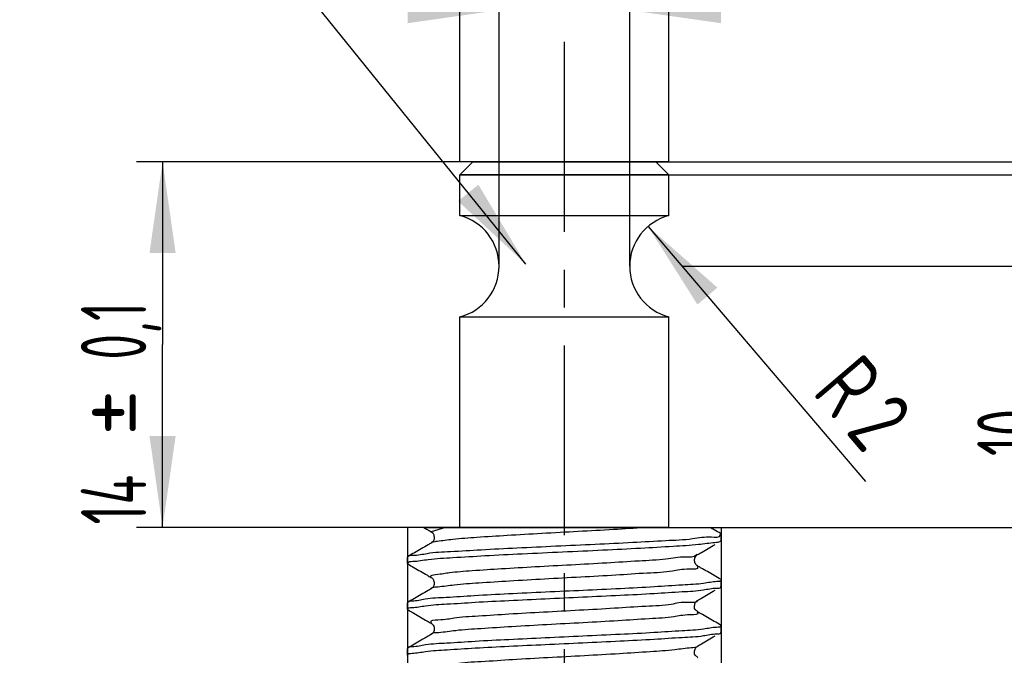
# Model space of a CAD drawing. Header units: millimetres. Extents: x 0 to 210, y 0 to 297.
# Tile 182 of 184: x 115 to 153, y 233 to 257. Entities that reach past the tile are written whole.
import ezdxf

# ---------------------------------------------------------------- set-up
doc = ezdxf.new("R2010")
doc.units = ezdxf.units.MM
doc.header["$LTSCALE"] = 19.36
doc.linetypes.add('CENTER', pattern=[0.6, 0.375, -0.075, 0.075, -0.075])
doc.layers.get('0').update_dxf_attribs({"linetype": 'CONTINUOUS'})
doc.layers.add('DEFAULT_1', color=7, linetype='CENTER')
doc.layers.add('ZEICHNUNGSBEMASSUNGEN', color=7, linetype='CONTINUOUS')
doc.styles.get("Standard").update_dxf_attribs({"font": 'ISOCP.SHX', "width": 0.6})
doc.dimstyles.new('DIMSTYLE_1', dxfattribs={"dimtxt": 2.5, "dimasz": 3.5, "dimexe": 0.18, "dimexo": 0.0625, "dimgap": 0.09, "dimtad": 1, "dimdsep": 46, "dimtxsty": 'Standard', "dimblk": '_FILLED', "dimblk1": '_FILLED', "dimblk2": '_FILLED', "dimcen": 0.09, "dimclrt": 7, "dimadec": 0, "dimazin": 0, "dimtp": 0.01, "dimtm": 0.01, "dimtfac": 1, "dimtofl": 0, "dimtmove": 0, "dimatfit": 3, "dimldrblk": '_FILLED', "dimfxl": 0, "dimtolj": 1, "dimarcsym": 0})
doc.dimstyles.new('DIMSTYLE_2', dxfattribs={"dimtxt": 2.5, "dimasz": 3.5, "dimexe": 0.18, "dimexo": 0.0625, "dimgap": 0.09, "dimtad": 1, "dimdec": 3, "dimdsep": 46, "dimtxsty": 'Standard', "dimblk": '_FILLED', "dimblk1": '_FILLED', "dimblk2": '_FILLED', "dimcen": 0.09, "dimclrt": 7, "dimadec": 0, "dimazin": 0, "dimtp": 0.001, "dimtm": 0.001, "dimtfac": 1, "dimtdec": 3, "dimtofl": 0, "dimtmove": 0, "dimatfit": 3, "dimldrblk": '_FILLED', "dimfxl": 0, "dimtolj": 1, "dimarcsym": 0})
doc.dimstyles.new('DIMSTYLE_3', dxfattribs={"dimtxt": 2.5, "dimasz": 3.5, "dimexe": 0.18, "dimexo": 0.0625, "dimgap": 0.09, "dimtad": 1, "dimdec": 3, "dimdsep": 46, "dimtxsty": 'Standard', "dimblk": '_FILLED', "dimblk1": '_FILLED', "dimblk2": '_FILLED', "dimcen": 0.09, "dimclrt": 7, "dimadec": 0, "dimazin": 0, "dimtp": 0.001, "dimtm": 0.001, "dimtfac": 1, "dimtdec": 3, "dimtofl": 0, "dimtmove": 0, "dimatfit": 3, "dimldrblk": '_FILLED', "dimfxl": 0, "dimtolj": 1, "dimarcsym": 0})
doc.dimstyles.new('DIMSTYLE_4', dxfattribs={"dimtxt": 2.5, "dimasz": 3.5, "dimexe": 0.18, "dimexo": 0.0625, "dimgap": 0.09, "dimtad": 1, "dimdsep": 46, "dimtxsty": 'Standard', "dimblk": '_FILLED', "dimblk1": '_FILLED', "dimblk2": '_FILLED', "dimcen": 0.09, "dimclrt": 7, "dimadec": 0, "dimazin": 0, "dimtp": 0.01, "dimtm": 0.01, "dimtfac": 1, "dimtofl": 0, "dimtmove": 0, "dimatfit": 3, "dimldrblk": '_FILLED', "dimfxl": 0, "dimtolj": 1, "dimarcsym": 0})
doc.dimstyles.new('DIMSTYLE_5', dxfattribs={"dimtxt": 2.5, "dimasz": 3.5, "dimexe": 0.18, "dimexo": 0.0625, "dimgap": 0.09, "dimtad": 1, "dimdsep": 46, "dimtxsty": 'Standard', "dimblk": '_FILLED', "dimblk1": '_FILLED', "dimblk2": '_FILLED', "dimcen": 0.09, "dimclrt": 7, "dimadec": 0, "dimazin": 0, "dimtp": 0.5, "dimtm": 0.5, "dimtfac": 1, "dimtofl": 0, "dimtmove": 0, "dimatfit": 3, "dimldrblk": '_FILLED', "dimfxl": 0, "dimtolj": 1, "dimarcsym": 0})
doc.dimstyles.new('DIMSTYLE_6', dxfattribs={"dimtxt": 2.5, "dimasz": 3.5, "dimexe": 0.18, "dimexo": 0.0625, "dimgap": 0.09, "dimtad": 1, "dimdec": 3, "dimdsep": 46, "dimtxsty": 'Standard', "dimblk": '_FILLED', "dimblk1": '_FILLED', "dimblk2": '_FILLED', "dimcen": 0.09, "dimclrt": 7, "dimadec": 0, "dimazin": 0, "dimtp": 0.001, "dimtm": 0.001, "dimtfac": 1, "dimtdec": 3, "dimtofl": 0, "dimtmove": 0, "dimatfit": 3, "dimldrblk": '_FILLED', "dimfxl": 0, "dimtolj": 1, "dimarcsym": 0})
doc.dimstyles.new('DIMSTYLE_7', dxfattribs={"dimtxt": 2.5, "dimasz": 3.5, "dimexe": 0.18, "dimexo": 0.0625, "dimgap": 0.09, "dimtad": 1, "dimdsep": 46, "dimtxsty": 'Standard', "dimblk": '_FILLED', "dimblk1": '_FILLED', "dimblk2": '_FILLED', "dimcen": 0.09, "dimclrt": 7, "dimadec": 0, "dimazin": 0, "dimtol": 1, "dimtp": 0.1, "dimtm": 0.1, "dimtfac": 1, "dimtofl": 0, "dimtmove": 0, "dimatfit": 3, "dimldrblk": '_FILLED', "dimfxl": 0, "dimtolj": 1, "dimarcsym": 0})

# ---------------------------------------------------------------- blocks, each defined once
blk = doc.blocks.new('_FILLED')
at = {"color": 0, "linetype": 'ByBlock'}
blk.add_solid([(0, 0), (-1, 0.143), (-1, -0.143)], dxfattribs=at)
blk = doc.blocks.new('*D')
at = {"color": 3}
for p, q in [((154.911, 251.839), (154.911, 274.499)), ((154.911, 274.499), (154.911, 251.589)), ((132.186, 251.839), (132.186, 271.429)), ((140.186, 251.839), (140.186, 271.429)), ((132.186, 270.429), (136.186, 270.429)), ((140.186, 270.429), (136.186, 270.429)), ((140.186, 251.839), (119.81, 251.839)), ((120.81, 251.839), (120.81, 244.839)), ((132.687, 251.839), (155.911, 251.839)), ((140.186, 251.839), (185.376, 251.839)), ((184.376, 251.839), (184.376, 196.839)), ((132.186, 251.339), (155.911, 251.339)), ((154.911, 243.839), (154.911, 251.589)), ((154.911, 251.339), (154.911, 243.839)), ((140.686, 247.839), (156.109, 247.839)), ((155.109, 247.839), (155.109, 242.839)), ((120.81, 237.839), (120.81, 244.839)), ((155.109, 237.839), (155.109, 242.839)), ((140.186, 237.839), (119.81, 237.839)), ((130.186, 237.839), (130.186, 201.939)), ((140.686, 237.839), (156.109, 237.839)), ((142.186, 237.839), (142.186, 201.939)), ((136.186, 202.939), (116.608, 202.939)), ((130.186, 202.939), (136.186, 202.939)), ((142.186, 202.939), (136.186, 202.939)), ((184.376, 141.839), (184.376, 196.839)), ((43.965, 141.839), (55.646, 141.839)), ((45.305, 141.839), (61.435, 141.839)), ((54.646, 141.839), (54.646, 135.839)), ((60.435, 141.839), (60.435, 81.839)), ((140.186, 141.839), (185.376, 141.839)), ((146.186, 131.571), (146.186, 138.185)), ((122.563, 128.839), (122.563, 136.339)), ((122.563, 136.339), (122.563, 128.589)), ((54.646, 129.839), (54.646, 135.839)), ((146.186, 131.571), (151.914, 134.878)), ((43.965, 129.839), (55.646, 129.839)), ((144.189, 129.916), (145.186, 129.839)), ((146.183, 129.762), (145.186, 129.839)), ((145.186, 129.839), (159.716, 128.712)), ((126.687, 128.839), (121.563, 128.839)), ((122.563, 120.839), (122.563, 128.589)), ((126.186, 128.339), (121.563, 128.339)), ((122.563, 128.339), (122.563, 120.839)), ((60.435, 21.839), (60.435, 81.839)), ((126.186, 21.839), (126.186, 49.881)), ((146.186, 21.839), (146.186, 49.881)), ((126.186, 48.881), (136.186, 48.881)), ((146.186, 48.881), (136.186, 48.881)), ((136.186, 48.881), (173.837, 48.881)), ((20.514, 32.339), (20.514, 41.533)), ((20.514, 41.533), (20.514, 32.089)), ((145.186, 31.839), (145.186, 34.12)), ((146.186, 31.839), (146.186, 34.12)), ((145.186, 33.12), (145.686, 33.12)), ((146.186, 33.12), (145.686, 33.12)), ((45.305, 32.339), (19.514, 32.339)), ((20.514, 24.339), (20.514, 32.089)), ((45.305, 32.339), (45.305, 7.967)), ((44.805, 31.839), (19.514, 31.839)), ((20.514, 31.839), (20.514, 24.339)), ((44.805, 31.839), (28.072, 15.105)), ((45.305, 31.839), (56.071, 31.839)), ((55.071, 31.839), (55.071, 26.839)), ((55.071, 21.839), (55.071, 26.839)), ((30.394, 24.449), (18.136, 13.272)), ((45.305, 21.839), (61.435, 21.839)), ((45.305, 21.839), (56.071, 21.839))]:
    blk.add_line(p, q, dxfattribs=at)
for centre, radius, start, end in [((146.186, 131.571), 5.613, 60, 90), ((146.186, 131.571), 5.613, 30, 60), ((45.305, 32.339), 23.372, 225.0011, 247.5005), ((45.305, 32.339), 23.372, 247.5005, 270)]:
    blk.add_arc(centre, radius, start, end, dxfattribs=at)
for points in [[(149.671, 136.587), (146.186, 137.185), (149.364, 135.635)], [(148.117, 136.355), (151.048, 134.378), (148.788, 137.097)], [(31.758, 13.909), (28.779, 15.812), (31.106, 13.151)], [(41.777, 8.73), (45.305, 8.967), (41.852, 9.728)]]:
    blk.add_solid(points, dxfattribs=at)
at = {"layer": 'ZEICHNUNGSBEMASSUNGEN', "color": 3}
for p, q in [((133.686, 247.839), (133.686, 258.637)), ((138.686, 247.839), (138.686, 258.637)), ((133.686, 257.637), (127.809, 257.637)), ((127.809, 257.637), (136.186, 257.637)), ((146.186, 257.637), (136.186, 257.637)), ((138.686, 257.637), (146.186, 257.637)), ((35.305, 251.839), (10.936, 251.839)), ((11.936, 251.839), (11.936, 136.839)), ((139.389, 249.361), (147.706, 239.608)), ((11.936, 21.839), (11.936, 136.839)), ((35.305, 21.839), (10.936, 21.839))]:
    blk.add_line(p, q, dxfattribs=at)
at = {"color": 3, "xscale": 3.5, "yscale": 3.5, "zscale": 3.5}
for p, rotation in [((132.186, 270.429), 180), ((154.911, 251.839), 270), ((120.81, 251.839), 90), ((184.376, 251.839), 90), ((154.911, 251.339), 90), ((155.109, 247.839), 90), ((120.81, 237.839), 270), ((155.109, 237.839), 270), ((130.186, 202.939), 180), ((184.376, 141.839), 270), ((54.646, 141.839), 90), ((60.435, 141.839), 90), ((54.646, 129.839), 270), ((122.563, 128.839), 270), ((146.183, 129.762), 355.5650429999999), ((144.189, 129.916), 175.565043), ((122.563, 128.339), 90), ((126.186, 48.881), 180), ((20.514, 32.339), 270), ((145.186, 33.12), 180), ((20.514, 31.839), 90), ((55.071, 31.839), 90), ((55.071, 21.839), 270), ((60.435, 21.839), 270), ((30.394, 24.449), 42.358682)]:
    blk.add_blockref('_FILLED', p, dxfattribs=dict(at, rotation=rotation))
for p in [(140.186, 270.429), (142.186, 202.939), (146.186, 48.881), (146.186, 33.12)]:
    blk.add_blockref('_FILLED', p, dxfattribs=at)
at = {"layer": 'ZEICHNUNGSBEMASSUNGEN', "color": 3, "xscale": 3.5, "yscale": 3.5, "zscale": 3.5}
blk.add_blockref('_FILLED', (133.686, 257.637), dxfattribs=at)
for p, rotation in [((138.686, 257.637), 180), ((11.936, 251.839), 90), ((139.389, 249.361), 130.458041), ((11.936, 21.839), 270)]:
    blk.add_blockref('_FILLED', p, dxfattribs=dict(at, rotation=rotation))
at = {"color": 7}
for s, rotation, width, p in [('x45%%176 ', 90, 0.72, (154.286, 265.499)), ('0,5', 90, 0.690476, (154.286, 260.321)), ('0,1', 90, 0.642857, (120.185, 244.264)), ('%%p', 90, 1.166667, (120.185, 241.347)), ('10', 90, 0.678571, (154.484, 240.574)), ('14', 90, 0.678571, (120.185, 237.954)), ('110', 90, 0.642857, (183.751, 182.43)), ('60%%d', -43.1822, 0.746032, (150.554, 140.313)), ('12', 90, 0.678571, (54.021, 133.486)), ('%%c', -4.435, 1.333333, (154.482, 129.745)), ('2', -4.435, 0.785714, (157.805, 129.487)), ('0,5', 90, 0.690476, (121.938, 126)), ('120', 90, 0.714286, (59.81, 61.983)), ('0,5', 90, 0.690476, (19.889, 36.355)), ('10', 90, 0.678571, (54.446, 24.831)), ('8', 42.3587, 0.785714, (19.166, 15.057)), ('45%%d', -22.4995, 0.722222, (35.294, 15.247)), ('R', 42.3587, 0.785714, (17.714, 13.734))]:
    blk.add_text(s, height=2.5, rotation=rotation, dxfattribs=dict(at, width=width)).set_placement(p)
for s, width, p in [('%%c', 1.333333, (133.41, 271.054)), ('8', 0.785714, (136.743, 271.054)), ('F8', 0.75, (138.707, 271.054)), ('M', 0.857143, (116.608, 203.564)), ('12', 0.678571, (118.751, 203.564)), ('%%c', 1.333333, (166.575, 49.506)), ('20', 0.785714, (169.909, 49.506)), ('1', 0.571429, (145.092, 33.745))]:
    blk.add_text(s, height=2.5, dxfattribs=dict(at, width=width)).set_placement(p)
at = {"layer": 'ZEICHNUNGSBEMASSUNGEN', "color": 7, "width": 0.714286}
blk.add_text('5', height=2.5, dxfattribs=at).set_placement((127.809, 258.262))
at = {"layer": 'ZEICHNUNGSBEMASSUNGEN', "color": 7}
for s, rotation, width, p in [('R', -49.542, 0.785714, (145.632, 243.003)), ('2', -49.542, 0.785714, (146.906, 241.509)), ('230', 90, 0.761905, (11.311, 61.218))]:
    blk.add_text(s, height=2.5, rotation=rotation, dxfattribs=dict(at, width=width)).set_placement(p)

msp = doc.modelspace()

# ---------------------------------------------------------------- linework, layer by layer
at = {"color": 3}
for p, q in [((134.7092, 247.9218), (115.6466, 271.4989)), ((131.6398, 237.839), (131.089, 237.6797)), ((131.089, 237.6797), (131.0891, 237.6797)), ((131.0896, 237.2474), (131.089, 237.2471)), ((141.2839, 236.8047), (141.2833, 236.8044)), ((141.2839, 236.3721), (141.2839, 236.3721)), ((131.0895, 235.4974), (131.089, 235.4971)), ((141.284, 235.0548), (141.2839, 235.0547)), ((141.2834, 234.6224), (141.2839, 234.6221)), ((131.0886, 234.18), (131.089, 234.1797)), ((131.089, 233.7471), (131.0889, 233.747)), ((141.2842, 233.3049), (141.2839, 233.3047))]:
    msp.add_line(p, q, dxfattribs=at)
at = {"color": 7}
for p, q in [((132.6866, 251.8389), (132.1866, 251.3389)), ((139.6864, 251.839), (132.6864, 251.839)), ((139.6863, 251.8389), (140.1863, 251.3389)), ((132.1864, 249.7755), (132.1864, 251.339)), ((140.1864, 251.339), (132.1864, 251.339)), ((140.1864, 249.7755), (140.1864, 251.339)), ((132.1864, 249.7755), (140.1864, 249.7755)), ((132.1864, 237.839), (132.1864, 245.9025)), ((132.1864, 245.9025), (140.1864, 245.9025)), ((140.1864, 237.839), (140.1864, 245.9025)), ((130.8149, 237.839), (141.7711, 237.839)), ((142.1864, 237.5879), (142.1671, 237.6102)), ((142.1864, 237.339), (142.1864, 237.5879)), ((131.1108, 237.2622), (131.0896, 237.2474)), ((142.1864, 237.339), (142.1671, 237.3166)), ((130.1864, 236.7129), (130.2057, 236.7352)), ((130.1864, 236.464), (130.1864, 236.7129)), ((141.2722, 236.7973), (141.2833, 236.8044)), ((131.1166, 235.517), (131.0895, 235.4974)), ((142.1671, 235.5666), (142.1864, 235.589)), ((142.1864, 235.589), (142.1864, 235.8379)), ((130.2057, 234.9852), (130.1864, 234.9629)), ((130.1864, 234.714), (130.1864, 234.9629)), ((142.1864, 233.839), (142.1864, 234.0879)), ((142.1671, 233.8166), (142.1864, 233.839)), ((130.2057, 233.2352), (130.1864, 233.2129)), ((130.1864, 232.964), (130.1864, 233.2129))]:
    msp.add_line(p, q, dxfattribs=at)
for centre, start, end in [((131.6864, 247.839), 284.47751, 75.52249), ((140.6864, 247.839), 104.47751, 255.52249)]:
    msp.add_arc(centre, 2, start, end, dxfattribs=at)
for points, start_tangent, end_tangent in [([(130.8144, 237.839), (130.9424, 237.7648), (131.089, 237.6797)], (0.2746597, -0.159208), (0.2746297, -0.1592597)), ([(141.9223, 237.752), (141.7723, 237.839)], (-0.1500552, 0.0869382), (-0.1500482, 0.0869504)), ([(130.1952, 236.7426), (130.377, 236.7832), (130.9365, 236.8536), (131.8294, 236.924), (132.9992, 236.9944), (134.3717, 237.0648), (135.8594, 237.1352), (137.3677, 237.2056), (138.8011, 237.276), (140.0684, 237.3463), (141.089, 237.4167), (141.7982, 237.4871), (141.8141, 237.4863)], (5.5209583, 7.9004952), (15.9215653, -0.8344581)), ([(131.0896, 237.6812), (131.0806, 237.6842), (131.1124, 237.6634), (131.1887, 237.5562), (131.1981, 237.3997), (131.1312, 237.2807), (131.1091, 237.2646)], (-0.5527969, 0.1964978), (-0.5547829, -0.3877138)), ([(141.8141, 237.4863), (142.1509, 237.5565)], (0.4748744, -0.0248884), (-0.0189388, 0.2950125)), ([(142.1671, 237.6102), (141.9223, 237.752)], (-0.2448263, 0.1418067), (-0.2448092, 0.1418362)), ([(142.1508, 237.5575), (142.1473, 237.5773)], (-0.0014443, 0.0186837), (-0.0055653, 0.0207035)), ([(130.9717, 237.1791), (130.4506, 236.877), (130.2057, 236.7352)], (-0.7658878, -0.4440577), (-0.766081, -0.4437244)), ([(142.1701, 237.3115), (141.9477, 237.2601), (141.3238, 237.1878), (140.3548, 237.1154), (139.1059, 237.043), (137.6607, 236.9706), (136.1166, 236.8982), (134.5772, 236.8259), (133.1459, 236.7535), (131.9188, 236.6811), (130.9785, 236.6087), (130.3878, 236.5363)], (-6.9280318, -3.9619101), (-15.4775863, -0.4205563)), ([(131.089, 237.2471), (130.9717, 237.1791)], (-0.1172827, -0.0680131), (-0.1172884, -0.0680032)), ([(141.2839, 236.8047), (141.4305, 236.8898), (141.9517, 237.1918)], (0.6677137, 0.3872119), (0.667874, 0.3869355)), ([(141.2847, 236.3734), (141.2626, 236.3867), (141.1852, 236.4931), (141.1751, 236.6532), (141.2426, 236.7721), (141.274, 236.7947)], (-0.4817256, 0.2903883), (0.4585962, 0.3206888)), ([(130.3878, 236.5363), (130.1864, 236.464)], (-0.2812578, -0.0076423), (0, -0.2139727)), ([(130.2057, 236.4416), (130.4212, 236.3168)], (0.215484, -0.1248113), (0.2154709, -0.1248339)), ([(130.4212, 236.3168), (130.9424, 236.0148), (131.089, 235.9297)], (0.667874, -0.3869355), (0.6677137, -0.3872119)), ([(141.9223, 236.002), (141.4012, 236.3041), (141.2839, 236.3721)], (-0.6385281, 0.3699468), (-0.6383806, 0.3702013)), ([(131.0895, 235.931), (131.0812, 235.9339), (131.1123, 235.9135), (131.1829, 235.8199), (131.2019, 235.6666), (131.1383, 235.5382), (131.1144, 235.52)], (-0.5388144, 0.1924326), (-0.5530613, -0.4039678)), ([(142.1671, 235.8602), (141.9223, 236.002)], (-0.2448263, 0.1418067), (-0.2448092, 0.1418362)), ([(142.1258, 235.7821), (142.0164, 235.7714), (141.5154, 235.7049), (140.7061, 235.638), (139.6352, 235.5709), (138.3317, 235.5022), (136.9051, 235.4338), (135.4684, 235.367), (134.0422, 235.2986), (132.7385, 235.2299), (131.6669, 235.1628), (130.8576, 235.0959), (130.3564, 235.0293), (130.1965, 234.9927)], (-13.1748162, -3.0358036), (-6.3059308, -7.755524)), ([(130.2463, 234.7698), (130.3578, 234.7807), (130.8717, 234.8484), (131.6948, 234.9159), (132.7708, 234.9828), (134.0615, 235.0507), (135.4571, 235.1175), (136.8886, 235.1841), (138.3181, 235.2526), (139.6252, 235.3215), (140.6999, 235.3886), (141.5065, 235.4551), (142.0139, 235.522), (142.1766, 235.5591)], (13.0930223, 3.081423), (6.2223143, 7.7997234)), ([(142.1577, 235.7932), (142.1258, 235.7821)], (-0.0271913, -0.0144184), (-0.0359502, -0.0082838)), ([(142.1863, 235.8341), (142.1577, 235.7932)], (-0.0036989, -0.0574172), (-0.0500274, -0.0265275)), ([(130.9717, 235.4291), (130.4506, 235.127), (130.2057, 234.9852)], (-0.7658878, -0.4440577), (-0.766081, -0.4437244)), ([(131.089, 235.4971), (130.9717, 235.4291)], (-0.1172827, -0.0680131), (-0.1172884, -0.0680032)), ([(141.2839, 235.0547), (141.4305, 235.1398), (141.9517, 235.4418)], (0.6677137, 0.3872119), (0.667874, 0.3869355)), ([(130.1866, 234.7177), (130.2141, 234.7582)], (0.003577, 0.0564172), (0.0482156, 0.0266184)), ([(130.2141, 234.7582), (130.2463, 234.7698)], (0.0272777, 0.0150592), (0.036518, 0.0085945)), ([(141.283, 234.6202), (141.2863, 234.6199), (141.2299, 234.6686), (141.168, 234.8113), (141.1979, 234.9611), (141.2681, 235.0443), (141.2845, 235.0539)], (0.3320158, -0.0633055), (0.5364142, 0.3104785)), ([(130.2057, 234.6916), (130.4212, 234.5668)], (0.215484, -0.1248113), (0.2154709, -0.1248339)), ([(130.4212, 234.5668), (130.9424, 234.2648), (131.089, 234.1797)], (0.667874, -0.3869355), (0.6677137, -0.3872119)), ([(141.9223, 234.252), (141.4012, 234.5541), (141.2839, 234.6221)], (-0.6385281, 0.3699468), (-0.6383806, 0.3702013)), ([(142.1264, 234.0318), (142.0139, 234.0209), (141.5065, 233.954), (140.6999, 233.8875), (139.6252, 233.8204), (138.3181, 233.7515), (136.8886, 233.683), (135.4571, 233.6164), (134.0615, 233.5495), (132.7708, 233.4817), (131.6948, 233.4148), (130.8717, 233.3473), (130.3578, 233.2796), (130.1964, 233.2427)], (-13.0793461, -3.0809111), (-6.2570195, -7.7803407)), ([(131.0885, 234.1798), (131.0941, 234.1767), (131.1655, 234.1024), (131.2052, 233.9392), (131.1464, 233.7977), (131.0909, 233.7482), (131.0888, 233.7471)], (0.5229623, -0.2916317), (-0.5582796, -0.3016496)), ([(142.1671, 234.1102), (141.9223, 234.252)], (-0.2448263, 0.1418067), (-0.2448092, 0.1418362)), ([(142.1587, 234.0435), (142.1264, 234.0318)], (-0.0273202, -0.0150876), (-0.0365641, -0.0086129)), ([(142.1863, 234.0841), (142.1587, 234.0435)], (-0.0035757, -0.0566833), (-0.0484002, -0.0267291)), ([(131.089, 233.7471), (130.9717, 233.6791), (130.4506, 233.377), (130.2057, 233.2352)], (-0.8831333, -0.5121351), (-0.883399, -0.5116766)), ([(130.2463, 233.0198), (130.3579, 233.0307), (130.8723, 233.0985), (131.6958, 233.1659), (132.7718, 233.2329), (134.062, 233.3007), (135.4567, 233.3675), (136.8882, 233.4341), (138.3176, 233.5026), (139.6248, 233.5714), (140.6994, 233.6386), (141.5061, 233.7051), (142.0138, 233.772), (142.1766, 233.8091)], (13.0882534, 3.0838607), (6.219402, 7.801253)), ([(141.2839, 233.3047), (141.4305, 233.3898), (141.9517, 233.6918)], (0.6677137, 0.3872119), (0.667874, 0.3869355)), ([(141.2831, 232.8701), (141.2873, 232.8695), (141.2246, 232.925), (141.1669, 233.0732), (141.2033, 233.2208), (141.2723, 233.2973), (141.2845, 233.3043)], (0.3670415, -0.0814894), (0.5434438, 0.3066227)), ([(130.1866, 232.9677), (130.2141, 233.0082)], (0.0035704, 0.0563698), (0.0481228, 0.0266258)), ([(130.2141, 233.0082), (130.2463, 233.0198)], (0.0272835, 0.0150956), (0.0365507, 0.0086121))]:
    msp.add_spline(points, degree=3, dxfattribs=dict(at, start_tangent=start_tangent, end_tangent=end_tangent))
at = {"color": 3}
for points, start_tangent, end_tangent in [([(139.2777, 237.839), (138.0659, 237.7631), (136.7156, 237.6873), (135.3262, 237.6114), (134.0003, 237.5356), (132.8355, 237.4597), (131.9177, 237.3839), (131.3146, 237.308), (131.1348, 237.2763)], (-8.0985949, -0.5526522), (-8.7904815, -2.3557119)), ([(131.1059, 237.2672), (131.0837, 237.2566)], (-0.0264798, -0.0099685), (-0.0175375, -0.0111979)), ([(131.1348, 237.2763), (131.1059, 237.2672)], (-0.0321058, -0.0086038), (-0.0255127, -0.0096044)), ([(141.236, 236.7853), (141.2351, 236.7844), (140.824, 236.709), (140.0758, 236.6337), (139.0448, 236.5584), (137.8059, 236.483), (136.4493, 236.4077), (135.0736, 236.3324), (133.7788, 236.2571), (132.6591, 236.1817), (131.7958, 236.1064), (131.2517, 236.0311), (131.0664, 235.9557), (131.0899, 235.9314)], (-7.4215712, -8.2823375), (7.5628654, -4.0930215)), ([(141.261, 236.8184), (141.236, 236.7853)], (-0.0215451, -0.0343802), (-0.0275834, -0.0307826)), ([(141.2652, 236.3553), (141.2874, 236.3219), (140.9808, 236.2461), (140.3207, 236.1702), (139.3559, 236.0944), (138.1575, 236.0185), (136.8137, 235.9426), (135.4238, 235.8668), (134.09, 235.7909), (132.9108, 235.7151), (131.9731, 235.6392), (131.3459, 235.5634), (131.1537, 235.5388)], (6.9959814, -7.8183339), (-11.7003899, -2.4371708)), ([(131.1086, 235.5265), (131.076, 235.5049)], (-0.0491251, -0.0182755), (-0.0141661, -0.025345)), ([(131.1537, 235.5388), (131.1086, 235.5265)], (-0.0517892, -0.0107876), (-0.0374596, -0.0139357)), ([(141.2766, 235.0595), (141.2785, 235.0518), (140.9506, 234.9765), (140.2763, 234.9011), (139.3047, 234.8258), (138.1064, 234.7505), (136.7684, 234.6751), (135.3882, 234.5998), (134.066, 234.5245), (132.898, 234.4492), (131.969, 234.3738), (131.3467, 234.2985), (131.0763, 234.2232), (131.101, 234.1953)], (2.5035407, -8.5892485), (7.8535891, -6.3855496)), ([(141.2703, 234.6061), (141.295, 234.5773), (141.0145, 234.5014), (140.3782, 234.4256), (139.4329, 234.3497), (138.2483, 234.2739), (136.9117, 234.198), (135.5216, 234.1222), (134.1806, 234.0463), (132.9874, 233.9705), (132.03, 233.8946), (131.379, 233.8188), (131.1473, 233.7974)], (7.6858965, -6.5394204), (-10.7485795, -2.3499859)), ([(131.1473, 233.7974), (131.0817, 233.7446)], (-0.1399445, -0.0305964), (0.027903, -0.0801001)), ([(141.2934, 233.2943), (141.0374, 233.2402)], (-0.0944096, -0.0855538), (-0.3100394, -0.0360811)), ([(141.0374, 233.2402), (140.414, 233.164), (139.4758, 233.0877), (138.2926, 233.0115), (136.9526, 232.9352), (135.5555, 232.859), (134.2054, 232.7828), (133.0028, 232.7065), (132.0373, 232.6303), (131.3808, 232.554), (131.0822, 232.4778), (131.1057, 232.4467)], (-14.0191138, -1.6314876), (7.2593553, -7.1339564))]:
    msp.add_spline(points, degree=3, dxfattribs=dict(at, start_tangent=start_tangent, end_tangent=end_tangent))
msp.add_solid([(132.1198, 250.3291), (134.7092, 247.9218), (132.8974, 250.9579)], dxfattribs=at)
at = {"layer": 'DEFAULT_1', "color": 2, "linetype": 'CENTER'}
msp.add_line((136.1864, 16.839), (136.1864, 256.839), dxfattribs=at)

# ---------------------------------------------------------------- dimensions: what is measured, and where the dimension line sits
at = {"color": 3}
for base, p1, p2, angle, dimstyle, middle in [((60.4349, 141.839), (45.3051, 21.839), (45.3051, 141.839), 90, 'DIMSTYLE_1', (58.5599, 64.662)), ((145.1864, 33.1205), (146.1864, 31.839), (145.1864, 31.839), 180, 'DIMSTYLE_1', (145.8064, 34.9955)), ((55.0711, 31.839), (45.3051, 21.839), (45.3051, 31.839), 90, 'DIMSTYLE_1', (53.1961, 26.5276)), ((54.646, 129.839), (43.9653, 141.839), (43.9653, 129.839), 270, 'DIMSTYLE_3', (52.771, 135.182)), ((122.5628, 128.3386), (126.6868, 128.839), (126.1864, 128.3386), 270, 'DIMSTYLE_3', (120.6878, 128.5888)), ((20.5139, 32.3394), (44.8047, 31.839), (45.3051, 32.3394), 90, 'DIMSTYLE_3', (18.6389, 38.9438)), ((184.3764, 251.839), (140.1864, 141.839), (140.1864, 251.839), 90, 'DIMSTYLE_1', (182.5014, 184.8402)), ((120.8096, 251.839), (140.1864, 237.839), (140.1864, 251.839), 90, 'DIMSTYLE_7', (118.9346, 243.5198)), ((155.1085, 247.839), (140.6864, 237.839), (140.6864, 247.839), 90, 'DIMSTYLE_1', (153.2335, 242.2701))]:
    dim = msp.add_linear_dim(base=base, p1=p1, p2=p2, angle=angle, dimstyle=dimstyle, dxfattribs=at)
    dim.commit()
    dim.dimension.update_dxf_attribs({"geometry": '*D', "text_midpoint": middle, "dimtype": 160})
for base, p1, p2, text, middle in [((140.1864, 270.4288), (132.1864, 251.839), (140.1864, 251.839), '%%c<>F8', (137.9334, 272.3038)), ((142.1864, 202.9393), (130.1864, 237.839), (142.1864, 237.839), 'M<>', (119.3758, 204.8143)), ((146.1864, 48.8815), (126.1864, 21.839), (146.1864, 21.839), '%%c<>', (170.2064, 50.7565))]:
    dim = msp.add_linear_dim(base=base, p1=p1, p2=p2, text=text, dimstyle='DIMSTYLE_1', dxfattribs=at)
    dim.commit()
    dim.dimension.update_dxf_attribs({"geometry": '*D', "text_midpoint": middle, "dimtype": 160})
dim = msp.add_radius_dim(center=(36.3051, 29.839), mpoint=(30.3936, 24.4488), dimstyle='DIMSTYLE_2', dxfattribs=at)
dim.commit()
dim.dimension.update_dxf_attribs({"geometry": '*D', "text_midpoint": (18.3237, 15.9809), "dimtype": 164})
dim = msp.add_diameter_dim_2p(p1=(146.1834, 129.7617), p2=(144.1894, 129.9163), dimstyle='DIMSTYLE_4', dxfattribs=at)
dim.commit()
dim.dimension.update_dxf_attribs({"geometry": '*D', "text_midpoint": (157.2197, 130.7863), "dimtype": 163})
for base, line1, line2, dimstyle, middle in [((148.9932, 136.4325), ((146.1864, 131.571), (146.1864, 138.1845)), ((151.9139, 134.8778), (146.1864, 131.571)), 'DIMSTYLE_5', (153.4495, 139.3102)), ((36.3611, 10.7462), ((45.3051, 32.3394), (45.3051, 7.9671)), ((28.0717, 15.1053), (44.8047, 31.839)), 'DIMSTYLE_6', (38.2745, 15.3656))]:
    dim = msp.add_angular_dim_2l(base=base, line1=line1, line2=line2, dimstyle=dimstyle, dxfattribs=at)
    dim.commit()
    dim.dimension.update_dxf_attribs({"geometry": '*D', "text_midpoint": middle, "dimtype": 162})
dim = msp.add_linear_dim(base=(154.911, 251.3387), p1=(132.6867, 251.839), p2=(132.1864, 251.3387), angle=270, text='<>x45° ', dimstyle='DIMSTYLE_3', dxfattribs=at)
dim.commit()
dim.dimension.update_dxf_attribs({"geometry": '*D', "text_midpoint": (153.036, 267.4101), "dimtype": 160})
at = {"layer": 'ZEICHNUNGSBEMASSUNGEN', "color": 3}
for base, p1, p2, angle, middle in [((11.9357, 21.839), (35.3051, 251.8389), (35.3051, 21.839), 270, (10.0607, 64.0751)), ((133.6864, 257.6372), (138.6864, 247.839), (133.6864, 247.839), 180, (128.7019, 259.5122))]:
    dim = msp.add_linear_dim(base=base, p1=p1, p2=p2, angle=angle, dimstyle='DIMSTYLE_3', dxfattribs=at)
    dim.commit()
    dim.dimension.update_dxf_attribs({"geometry": '*D', "text_midpoint": middle, "dimtype": 160})
dim = msp.add_radius_dim(center=(140.6864, 247.839), mpoint=(139.3887, 249.3607), dimstyle='DIMSTYLE_2', dxfattribs=at)
dim.commit()
dim.dimension.update_dxf_attribs({"geometry": '*D', "text_midpoint": (147.8576, 242.3197), "dimtype": 164})

doc.saveas('drawing.dxf')
